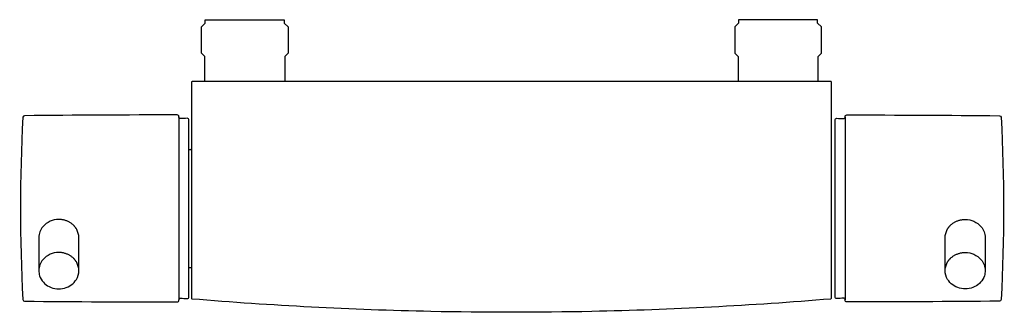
# Model space of a CAD drawing. Header units: millimetres. Extents: x -147 to 148, y -88 to 0.
import ezdxf

# ---------------------------------------------------------------- set-up
doc = ezdxf.new("R2010")
doc.units = ezdxf.units.MM
doc.header["$MEASUREMENT"] = 0
doc.layers.add('PLANNING', color=1, linetype='Continuous')

# ---------------------------------------------------------------- blocks, each defined once
blk = doc.blocks.new('96800000_t')
at = {"layer": 'PLANNING'}
for p, q in [((-91.85, -1), (-91.85, 0)), ((-91.85, 0), (-68.15, 0)), ((91.85, 0), (68.15, 0)), ((91.85, -1), (91.85, 0)), ((-93, -2.15), (-91.85, -1)), ((-93, -10), (-93, -2.15)), ((-68.15, 0), (-68.15, -1)), ((-68.15, -1), (-67, -2.15)), ((-67, -2.15), (-67, -10)), ((68.15, -1), (67, -2.15)), ((67, -2.15), (67, -10)), ((68.15, 0), (68.15, -1)), ((93, -2.15), (91.85, -1)), ((93, -10), (93, -2.15)), ((-92, -11), (-93, -10)), ((-92, -18.5), (-92, -11)), ((-67, -10), (-68, -11)), ((-68, -11), (-68, -18.5)), ((67, -10), (68, -11)), ((68, -11), (68, -18.5)), ((92, -11), (93, -10)), ((92, -18.5), (92, -11)), ((-96, -18.7), (-96, -83.32)), ((95.8, -18.5), (-95.8, -18.5)), ((96, -83.32), (96, -18.7)), ((-99.75, -29.12), (-99.75, -83.87)), ((100.1, -29.12), (100.1, -83.87))]:
    blk.add_line(p, q, dxfattribs=at)
for points in [[(-146.03, -28.74, 0.397757), (-146.53, -29.22, 0.026411), (-146.53, -83.78, 0.39557), (-146.03, -84.26, 0.002591), (-100.25, -84.5, 0.414301), (-99.75, -84), (-99.75, -83.87, -0.420132), (-99.22, -83.38, 0.001577), (-97.26, -83.48, 0.420892), (-96.75, -82.98), (-96.75, -30.02, 0.420928), (-97.26, -29.52, 0.001574), (-99.22, -29.62, -0.429305), (-99.75, -29.12), (-99.75, -29, 0.414351), (-100.25, -28.5, 0.002619), (-146.03, -28.74)], [(146.38, -28.74, -0.397757), (146.88, -29.22, -0.026411), (146.88, -83.78, -0.39557), (146.38, -84.26, -0.002591), (100.6, -84.5, -0.414301), (100.1, -84), (100.1, -83.87, 0.420132), (99.57, -83.38, -0.001577), (97.61, -83.48, -0.420892), (97.1, -82.98), (97.1, -30.02, -0.420928), (97.61, -29.52, -0.001574), (99.57, -29.62, 0.429305), (100.1, -29.12), (100.1, -29, -0.414351), (100.6, -28.5, -0.002619), (146.38, -28.74)], [(-141.75, -65.23), (-141.75, -75.12, 0.077779), (-141.51, -76.66, 0.202298), (-138.63, -79.91, 0.180713), (-134.07, -80.36, 0.193945), (-130.49, -77.75, 0.137143), (-129.75, -75.12), (-129.75, -65.23, 0.127016), (-130.38, -62.79), (-130.47, -62.64), (-130.52, -62.56), (-130.57, -62.48), (-130.62, -62.4), (-130.68, -62.32), (-130.73, -62.24), (-130.79, -62.17), (-130.85, -62.09), (-130.91, -62.02), (-130.97, -61.94), (-131.03, -61.87), (-131.1, -61.79), (-131.16, -61.72), (-131.23, -61.65), (-131.3, -61.58), (-131.37, -61.51), (-131.44, -61.44), (-131.59, -61.31), (-131.75, -61.18), (-131.91, -61.05), (-132.07, -60.93), (-132.24, -60.82), (-132.42, -60.71), (-132.6, -60.6), (-132.78, -60.5), (-132.97, -60.41), (-133.16, -60.32), (-133.35, -60.24), (-133.54, -60.17), (-133.74, -60.1), (-133.94, -60.04), (-134.14, -59.99), (-134.34, -59.94), (-134.55, -59.9), (-134.75, -59.87), (-134.95, -59.84), (-135.15, -59.82), (-135.35, -59.8), (-135.55, -59.79), (-135.75, -59.79, 0.221991), (-140.55, -61.97, 0.175169), (-141.75, -65.23)], [(142.1, -65.23), (142.1, -75.12, -0.077779), (141.86, -76.66, -0.202298), (138.97, -79.91, -0.180713), (134.42, -80.36, -0.193945), (130.84, -77.75, -0.137143), (130.1, -75.12), (130.1, -65.23, -0.127016), (130.73, -62.79), (130.82, -62.64), (130.87, -62.56), (130.92, -62.48), (130.97, -62.4), (131.03, -62.32), (131.08, -62.24), (131.14, -62.17), (131.2, -62.09), (131.26, -62.02), (131.32, -61.94), (131.38, -61.87), (131.44, -61.79), (131.51, -61.72), (131.58, -61.65), (131.65, -61.58), (131.72, -61.51), (131.79, -61.44), (131.94, -61.31), (132.09, -61.18), (132.25, -61.05), (132.42, -60.93), (132.59, -60.82), (132.76, -60.71), (132.94, -60.6), (133.13, -60.5), (133.31, -60.41), (133.5, -60.32), (133.7, -60.24), (133.89, -60.17), (134.09, -60.1), (134.29, -60.04), (134.49, -59.99), (134.69, -59.94), (134.89, -59.9), (135.1, -59.87), (135.3, -59.84), (135.5, -59.82), (135.7, -59.8), (135.9, -59.79), (136.1, -59.79, -0.221991), (140.9, -61.97, -0.175169), (142.1, -65.23)], [(-129.75, -75.12, 0.127016), (-130.38, -72.69), (-130.47, -72.53), (-130.52, -72.45), (-130.57, -72.37), (-130.62, -72.29), (-130.68, -72.21), (-130.73, -72.14), (-130.79, -72.06), (-130.85, -71.98), (-130.91, -71.91), (-130.97, -71.83), (-131.03, -71.76), (-131.1, -71.69), (-131.16, -71.62), (-131.23, -71.54), (-131.3, -71.47), (-131.37, -71.4), (-131.44, -71.33), (-131.59, -71.2), (-131.75, -71.07), (-131.91, -70.94), (-132.07, -70.82), (-132.24, -70.71), (-132.42, -70.6), (-132.6, -70.49), (-132.78, -70.4), (-132.97, -70.3), (-133.16, -70.22), (-133.35, -70.14), (-133.54, -70.06), (-133.74, -70), (-133.94, -69.94), (-134.14, -69.88), (-134.34, -69.83), (-134.55, -69.79), (-134.75, -69.76), (-134.95, -69.73), (-135.15, -69.71), (-135.35, -69.69), (-135.55, -69.69), (-135.75, -69.68, 0.221991), (-140.55, -71.86, 0.175168), (-141.75, -75.12)], [(130.1, -75.12, -0.127016), (130.73, -72.69), (130.82, -72.53), (130.87, -72.45), (130.92, -72.37), (130.97, -72.29), (131.03, -72.21), (131.08, -72.14), (131.14, -72.06), (131.2, -71.98), (131.26, -71.91), (131.32, -71.83), (131.38, -71.76), (131.44, -71.69), (131.51, -71.62), (131.58, -71.54), (131.65, -71.47), (131.72, -71.4), (131.79, -71.33), (131.94, -71.2), (132.09, -71.07), (132.25, -70.94), (132.42, -70.82), (132.59, -70.71), (132.76, -70.6), (132.94, -70.49), (133.13, -70.4), (133.31, -70.3), (133.5, -70.22), (133.7, -70.14), (133.89, -70.06), (134.09, -70), (134.29, -69.94), (134.49, -69.88), (134.69, -69.83), (134.89, -69.79), (135.1, -69.76), (135.3, -69.73), (135.5, -69.71), (135.7, -69.69), (135.9, -69.69), (136.1, -69.68, -0.221991), (140.9, -71.86, -0.175168), (142.1, -75.12)]]:
    blk.add_lwpolyline(points, format="xyb", dxfattribs=at)
for points in [[(-96.75, -38.82), (-96.2, -38.82), (-96, -38.63)], [(-96.75, -74.17), (-96.2, -74.17), (-96, -74.37)]]:
    blk.add_lwpolyline(points, dxfattribs=at)
for centre, radius, start, end in [((-95.8, -18.7), 0.201, 90.346, 180), ((95.8, -18.7), 0.2, 359.6536, 90.0004), ((-95.8, -83.32), 0.2, 179.9512, 265.2376), ((0.01, 1066.7), 1154.2, 265.23764, 268.80172), ((0, 1066.53), 1154.03, 271.19802, 274.76282), ((95.8, -83.32), 0.2, 274.7052, 0), ((0, 1066.32), 1153.82, 268.80172, 271.19802)]:
    blk.add_arc(centre, radius, start, end, dxfattribs=at)

msp = doc.modelspace()

# ---------------------------------------------------------------- block references
msp.add_blockref('96800000_t', (0, 0))

doc.saveas('drawing.dxf')
